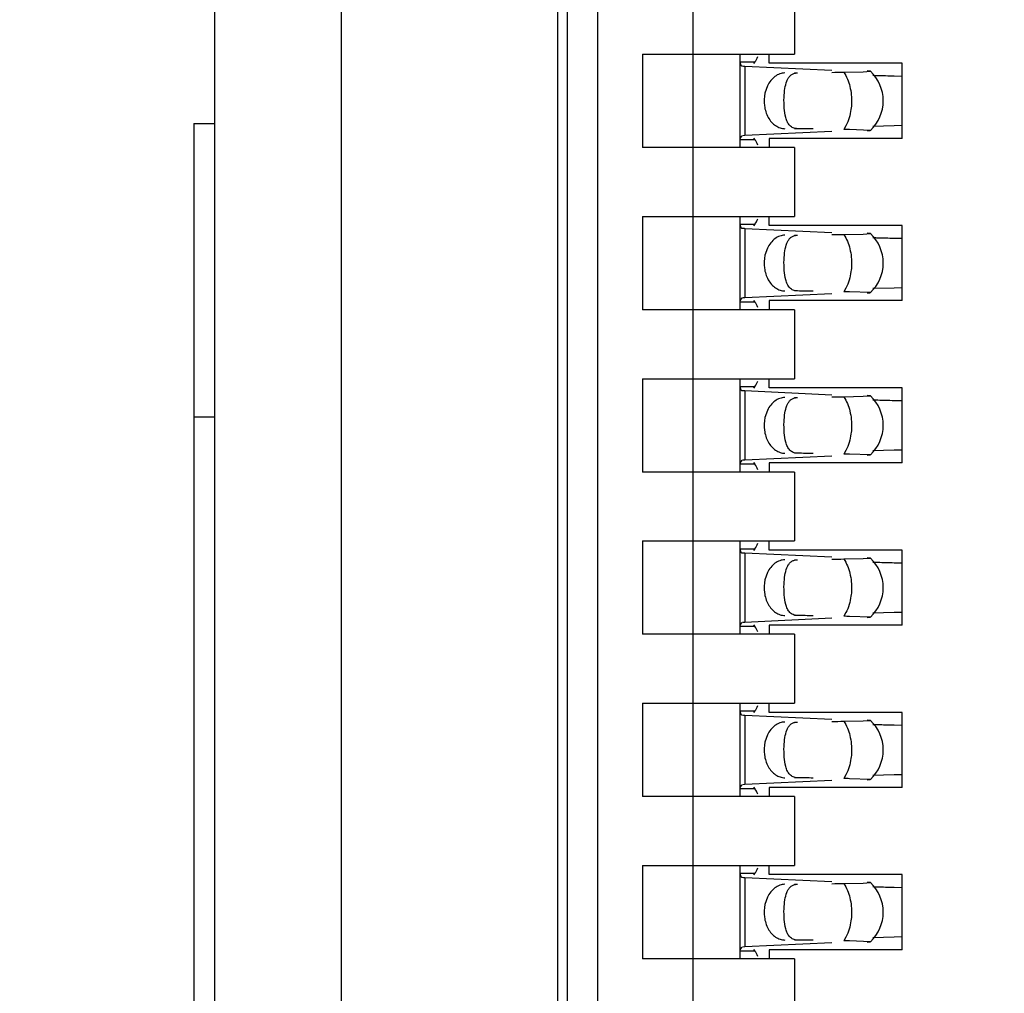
# Model space of a CAD drawing. Header units: inches. Extents: x 0 to 22, y 0 to 17.
# Tile 31 of 61: x 3.849 to 4.04, y 9.511 to 9.7. Entities that reach past the tile are written whole.
import ezdxf

# ---------------------------------------------------------------- set-up
doc = ezdxf.new("R2010")
doc.units = ezdxf.units.IN
doc.header["$LTSCALE"] = 1.21
doc.header["$MEASUREMENT"] = 0
doc.layers.get('0').update_dxf_attribs({"linetype": 'CONTINUOUS'})
doc.layers.add('DIMENSIONS', color=7, linetype='CONTINUOUS')
doc.styles.get("Standard").update_dxf_attribs({"font": 'txt', "width": 0.8})
doc.dimstyles.new('DIMSTYLE_1', dxfattribs={"dimtxt": 0.125, "dimasz": 0.18, "dimexe": 0.18, "dimexo": 0.0625, "dimgap": 0.09, "dimtad": 0, "dimtih": 1, "dimtoh": 1, "dimdec": 3, "dimzin": 4, "dimdsep": 46, "dimtxsty": 'STANDARD', "dimblk": '_FILLED', "dimblk1": '_FILLED', "dimblk2": '_FILLED', "dimcen": 0.09, "dimadec": 0, "dimazin": 0, "dimtp": 0.01, "dimtm": 0.01, "dimtfac": 1, "dimtdec": 3, "dimtofl": 0, "dimtmove": 0, "dimatfit": 3, "dimldrblk": '_FILLED', "dimfxl": 1, "dimtolj": 1, "dimtzin": 4, "dimarcsym": 0})

# ---------------------------------------------------------------- blocks, each defined once
blk = doc.blocks.new('*D14')
at = {"layer": 'DIMENSIONS', "color": 2, "linetype": 'CONTINUOUS'}
blk.add_line((3.9634381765, 7.385423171), (3.445098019, 7.385423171), dxfattribs=at)
at = {"layer": 'DIMENSIONS', "color": 2, "linetype": 'CONTINUOUS', "insert": (3.382598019, 7.447923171), "char_height": 0.125, "width": 1.425, "attachment_point": 3, "line_spacing_factor": 0.9}
blk.add_mtext('-3.706{\\Ftxt.shx;\\W1.000000;\\H0.125000; }[94.13]', dxfattribs=at)
blk = doc.blocks.new('_FILLED')
at = {"color": 0, "linetype": 'BYBLOCK'}
blk.add_solid([(0, 0), (-1, 0.1736111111), (-1, -0.1736111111)], dxfattribs=at)
blk = doc.blocks.new('*D15')
at = {"layer": 'DIMENSIONS', "color": 2, "linetype": 'CONTINUOUS'}
blk.add_line((3.928998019, 6.8692184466), (3.445098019, 6.8692184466), dxfattribs=at)
at = {"layer": 'DIMENSIONS', "color": 2, "linetype": 'CONTINUOUS', "insert": (3.382598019, 6.9317184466), "char_height": 0.125, "width": 1.525, "attachment_point": 3, "line_spacing_factor": 0.9}
blk.add_mtext('-4.222{\\Ftxt.shx;\\W1.000000;\\H0.125000; }[107.24]', dxfattribs=at)
blk = doc.blocks.new('*D16')
at = {"layer": 'DIMENSIONS', "color": 2, "linetype": 'CONTINUOUS'}
blk.add_line((4.337998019, 6.2692184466), (3.445098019, 6.2692184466), dxfattribs=at)
at = {"layer": 'DIMENSIONS', "color": 2, "linetype": 'CONTINUOUS', "insert": (3.382598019, 6.3317184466), "char_height": 0.125, "width": 1.525, "attachment_point": 3, "line_spacing_factor": 0.9}
blk.add_mtext('-4.822{\\Ftxt.shx;\\W1.000000;\\H0.125000; }[122.48]', dxfattribs=at)
blk = doc.blocks.new('*D17')
at = {"layer": 'DIMENSIONS', "color": 2, "linetype": 'CONTINUOUS'}
for p, q in [((3.7807905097, 6.1477749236), (3.6201636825, 5.9958963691)), ((4.326098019, 6.1477749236), (3.7807905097, 6.1477749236)), ((3.6201636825, 5.9958963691), (3.445098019, 5.9958963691))]:
    blk.add_line(p, q, dxfattribs=at)
at = {"layer": 'DIMENSIONS', "color": 2, "linetype": 'CONTINUOUS', "insert": (3.382598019, 6.0583963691), "char_height": 0.125, "width": 1.525, "attachment_point": 3, "line_spacing_factor": 0.9}
blk.add_mtext('-4.943{\\Ftxt.shx;\\W1.000000;\\H0.125000; }[125.56]', dxfattribs=at)

msp = doc.modelspace()

# ---------------------------------------------------------------- linework, layer by layer
at = {"color": 7, "linetype": 'CONTINUOUS'}
for p, q in [((3.886598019, 11.1606528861), (3.886598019, 6.4597840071)), ((3.911198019, 7.0476003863), (3.911198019, 10.3128365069)), ((3.953198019, 7.0805747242), (3.953198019, 10.2801945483)), ((3.9550720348, 7.385423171), (3.9550720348, 10.2200688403)), ((3.9609775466, 7.5035334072), (3.9609775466, 10.040934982)), ((3.9794814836, 7.5678205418), (3.9794814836, 10.0376714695)), ((3.999166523, 9.7070767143), (3.999166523, 9.6936908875)), ((3.9696389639, 9.6936908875), (3.9696389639, 9.6755806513)), ((3.9696389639, 9.6936908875), (3.999166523, 9.6936908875)), ((3.9885366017, 9.6936908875), (3.9885366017, 9.6755806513)), ((3.994205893, 9.691919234), (3.994205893, 9.6936908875)), ((3.9885366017, 9.6921975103), (3.9914818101, 9.6921975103)), ((3.9885375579, 9.6922557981), (3.9885366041, 9.6921871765)), ((3.9885366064, 9.692185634), (3.9887056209, 9.6915508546)), ((3.9887056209, 9.6915508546), (3.9889237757, 9.6914093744)), ((3.9889237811, 9.6914112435), (3.9892816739, 9.6913893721)), ((3.9895034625, 9.6913779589), (4.0063865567, 9.690593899)), ((3.9914818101, 9.6921975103), (3.991191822, 9.6918703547)), ((4.0200326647, 9.691919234), (3.994205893, 9.691919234)), ((4.0200326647, 9.6773523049), (4.0200326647, 9.691919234)), ((3.9993143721, 9.6900076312), (3.9997462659, 9.6900491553)), ((4.0087219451, 9.6902007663), (4.0124699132, 9.6902807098)), ((4.0124699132, 9.6902807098), (4.0138863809, 9.6903728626)), ((4.0138863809, 9.6903728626), (4.0132564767, 9.6904253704)), ((4.0184999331, 9.6894811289), (4.0200164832, 9.6894490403)), ((3.9938902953, 9.6875416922), (3.9934132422, 9.6861490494)), ((3.882598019, 9.6802184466), (3.882598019, 7.6802184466)), ((3.882598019, 9.6802184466), (3.886598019, 9.6802184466)), ((4.018499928, 9.6797902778), (4.0143417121, 9.679680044)), ((4.0200164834, 9.6798223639), (4.018499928, 9.6797902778)), ((3.988578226, 9.677458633), (3.9885366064, 9.6770859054)), ((3.9889237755, 9.6778622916), (3.988578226, 9.677458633)), ((3.9895034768, 9.6778931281), (3.9890883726, 9.6778712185)), ((4.0063865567, 9.6786776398), (3.9895034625, 9.6778935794)), ((3.9911918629, 9.6774011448), (3.9914818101, 9.6770740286)), ((3.994205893, 9.6773523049), (3.994205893, 9.6755806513)), ((4.0200326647, 9.6773523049), (3.994205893, 9.6773523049)), ((4.0138864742, 9.6788987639), (4.009849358, 9.6790520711)), ((4.0132565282, 9.6788462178), (4.0138365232, 9.6788852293)), ((3.999166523, 9.6755806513), (3.9696389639, 9.6755806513)), ((3.9914818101, 9.6770740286), (3.9885366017, 9.6770740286)), ((3.9885366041, 9.6770843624), (3.9885375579, 9.6770157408)), ((3.999166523, 9.6755806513), (3.999166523, 9.6621948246)), ((3.9696389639, 9.6621948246), (3.9696389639, 9.6440845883)), ((3.9696389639, 9.6621948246), (3.999166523, 9.6621948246)), ((3.9885366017, 9.6621948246), (3.9885366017, 9.6440845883)), ((3.994205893, 9.660423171), (3.994205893, 9.6621948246)), ((3.9885366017, 9.6607014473), (3.9914818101, 9.6607014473)), ((3.9885375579, 9.6607597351), (3.9885366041, 9.6606911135)), ((3.9885366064, 9.660689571), (3.9887056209, 9.6600547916)), ((3.9887056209, 9.6600547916), (3.9889237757, 9.6599133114)), ((3.9914818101, 9.6607014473), (3.991191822, 9.6603742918)), ((4.0200326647, 9.660423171), (3.994205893, 9.660423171)), ((4.0200326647, 9.6458562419), (4.0200326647, 9.660423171)), ((3.9889237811, 9.6599151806), (3.9892816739, 9.6598933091)), ((3.9895034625, 9.6598818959), (4.0063865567, 9.659097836)), ((3.9993143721, 9.6585115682), (3.9997462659, 9.6585530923)), ((4.0087219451, 9.6587047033), (4.0124699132, 9.6587846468)), ((4.0124699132, 9.6587846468), (4.0138863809, 9.6588767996)), ((4.0138863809, 9.6588767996), (4.0132564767, 9.6589293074)), ((4.0184999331, 9.6579850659), (4.0200164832, 9.6579529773)), ((3.9938902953, 9.6560456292), (3.9934132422, 9.6546529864)), ((4.0063865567, 9.6471815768), (3.9895034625, 9.6463975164)), ((4.0138864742, 9.6474027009), (4.009849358, 9.6475560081)), ((4.0132565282, 9.6473501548), (4.0138365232, 9.6473891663)), ((4.018499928, 9.6482942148), (4.0143417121, 9.648183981)), ((4.0200164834, 9.648326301), (4.018499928, 9.6482942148)), ((3.9914818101, 9.6455779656), (3.9885366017, 9.6455779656)), ((3.9885366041, 9.6455882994), (3.9885375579, 9.6455196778)), ((3.988578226, 9.6459625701), (3.9885366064, 9.6455898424)), ((3.9889237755, 9.6463662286), (3.988578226, 9.6459625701)), ((3.9895034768, 9.6463970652), (3.9890883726, 9.6463751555)), ((3.9911918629, 9.6459050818), (3.9914818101, 9.6455779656)), ((3.994205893, 9.6458562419), (3.994205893, 9.6440845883)), ((4.0200326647, 9.6458562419), (3.994205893, 9.6458562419)), ((3.999166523, 9.6440845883), (3.9696389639, 9.6440845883)), ((3.999166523, 9.6440845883), (3.999166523, 9.6306987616)), ((3.9696389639, 9.6306987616), (3.9696389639, 9.6125885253)), ((3.9696389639, 9.6306987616), (3.999166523, 9.6306987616)), ((3.9885366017, 9.6306987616), (3.9885366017, 9.6125885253)), ((3.994205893, 9.628927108), (3.994205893, 9.6306987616)), ((3.9885366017, 9.6292053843), (3.9914818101, 9.6292053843)), ((3.9885375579, 9.6292636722), (3.9885366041, 9.6291950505)), ((3.9885366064, 9.629193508), (3.9887056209, 9.6285587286)), ((3.9887056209, 9.6285587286), (3.9889237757, 9.6284172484)), ((3.9889237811, 9.6284191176), (3.9892816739, 9.6283972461)), ((3.9895034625, 9.6283858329), (4.0063865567, 9.627601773)), ((3.9914818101, 9.6292053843), (3.991191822, 9.6288782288)), ((4.0200326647, 9.628927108), (3.994205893, 9.628927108)), ((4.0200326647, 9.6143601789), (4.0200326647, 9.628927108)), ((3.9993143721, 9.6270155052), (3.9997462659, 9.6270570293)), ((4.0087219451, 9.6272086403), (4.0124699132, 9.6272885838)), ((4.0124699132, 9.6272885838), (4.0138863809, 9.6273807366)), ((4.0138863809, 9.6273807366), (4.0132564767, 9.6274332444)), ((4.0184999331, 9.6264890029), (4.0200164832, 9.6264569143)), ((3.9938902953, 9.6245495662), (3.9934132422, 9.6231569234)), ((4.0138864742, 9.6159066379), (4.009849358, 9.6160599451)), ((4.018499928, 9.6167981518), (4.0143417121, 9.616687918)), ((4.0200164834, 9.616830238), (4.018499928, 9.6167981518)), ((3.988578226, 9.6144665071), (3.9885366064, 9.6140937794)), ((3.9889237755, 9.6148701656), (3.988578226, 9.6144665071)), ((3.9895034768, 9.6149010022), (3.9890883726, 9.6148790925)), ((4.0063865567, 9.6156855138), (3.9895034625, 9.6149014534)), ((3.9911918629, 9.6144090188), (3.9914818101, 9.6140819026)), ((3.994205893, 9.6143601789), (3.994205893, 9.6125885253)), ((4.0200326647, 9.6143601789), (3.994205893, 9.6143601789)), ((4.0132565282, 9.6158540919), (4.0138365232, 9.6158931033)), ((3.999166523, 9.6125885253), (3.9696389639, 9.6125885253)), ((3.9914818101, 9.6140819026), (3.9885366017, 9.6140819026)), ((3.9885366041, 9.6140922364), (3.9885375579, 9.6140236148)), ((3.999166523, 9.6125885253), (3.999166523, 9.5992026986)), ((3.9696389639, 9.5992026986), (3.9696389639, 9.5810924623)), ((3.9696389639, 9.5992026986), (3.999166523, 9.5992026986)), ((3.9885366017, 9.5992026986), (3.9885366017, 9.5810924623)), ((3.994205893, 9.597431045), (3.994205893, 9.5992026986)), ((3.9885366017, 9.5977093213), (3.9914818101, 9.5977093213)), ((3.9885375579, 9.5977676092), (3.9885366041, 9.5976989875)), ((3.9885366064, 9.597697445), (3.9887056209, 9.5970626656)), ((3.9887056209, 9.5970626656), (3.9889237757, 9.5969211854)), ((3.9889237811, 9.5969230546), (3.9892816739, 9.5969011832)), ((3.9914818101, 9.5977093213), (3.991191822, 9.5973821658)), ((4.0200326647, 9.597431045), (3.994205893, 9.597431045)), ((4.0200326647, 9.5828641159), (4.0200326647, 9.597431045)), ((3.9895034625, 9.5968897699), (4.0063865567, 9.59610571)), ((3.9993143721, 9.5955194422), (3.9997462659, 9.5955609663)), ((4.0087219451, 9.5957125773), (4.0124699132, 9.5957925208)), ((4.0124699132, 9.5957925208), (4.0138863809, 9.5958846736)), ((4.0138863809, 9.5958846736), (4.0132564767, 9.5959371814)), ((4.0184999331, 9.59499294), (4.0200164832, 9.5949608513)), ((3.9938902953, 9.5930535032), (3.9934132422, 9.5916608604)), ((4.0063865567, 9.5841894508), (3.9895034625, 9.5834053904)), ((4.0138864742, 9.584410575), (4.009849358, 9.5845638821)), ((4.0132565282, 9.5843580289), (4.0138365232, 9.5843970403)), ((4.018499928, 9.5853020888), (4.0143417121, 9.585191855)), ((4.0200164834, 9.585334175), (4.018499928, 9.5853020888)), ((3.9914818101, 9.5825858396), (3.9885366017, 9.5825858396)), ((3.9885366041, 9.5825961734), (3.9885375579, 9.5825275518)), ((3.988578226, 9.5829704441), (3.9885366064, 9.5825977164)), ((3.9889237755, 9.5833741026), (3.988578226, 9.5829704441)), ((3.9895034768, 9.5834049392), (3.9890883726, 9.5833830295)), ((3.9911918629, 9.5829129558), (3.9914818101, 9.5825858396)), ((3.994205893, 9.5828641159), (3.994205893, 9.5810924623)), ((4.0200326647, 9.5828641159), (3.994205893, 9.5828641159)), ((3.999166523, 9.5810924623), (3.9696389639, 9.5810924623)), ((3.999166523, 9.5810924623), (3.999166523, 9.5677066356)), ((3.9696389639, 9.5677066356), (3.9696389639, 9.5495963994)), ((3.9696389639, 9.5677066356), (3.999166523, 9.5677066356)), ((3.9885366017, 9.5677066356), (3.9885366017, 9.5495963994)), ((3.994205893, 9.565934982), (3.994205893, 9.5677066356)), ((3.9885366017, 9.5662132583), (3.9914818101, 9.5662132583)), ((3.9885375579, 9.5662715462), (3.9885366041, 9.5662029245)), ((3.9885366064, 9.566201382), (3.9887056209, 9.5655666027)), ((3.9887056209, 9.5655666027), (3.9889237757, 9.5654251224)), ((3.9889237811, 9.5654269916), (3.9892816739, 9.5654051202)), ((3.9895034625, 9.5653937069), (4.0063865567, 9.564609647)), ((3.9914818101, 9.5662132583), (3.991191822, 9.5658861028)), ((4.0200326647, 9.565934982), (3.994205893, 9.565934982)), ((4.0138863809, 9.5643886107), (4.0132564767, 9.5644411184)), ((4.0200326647, 9.5513680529), (4.0200326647, 9.565934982)), ((3.9993143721, 9.5640233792), (3.9997462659, 9.5640649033)), ((4.0087219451, 9.5642165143), (4.0124699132, 9.5642964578)), ((4.0124699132, 9.5642964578), (4.0138863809, 9.5643886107)), ((4.0184999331, 9.563496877), (4.0200164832, 9.5634647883)), ((3.9938902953, 9.5615574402), (3.9934132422, 9.5601647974)), ((4.0138864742, 9.552914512), (4.009849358, 9.5530678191)), ((4.018499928, 9.5538060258), (4.0143417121, 9.5536957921)), ((4.0200164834, 9.553838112), (4.018499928, 9.5538060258)), ((3.9914818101, 9.5510897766), (3.9885366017, 9.5510897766)), ((3.9885366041, 9.5511001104), (3.9885375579, 9.5510314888)), ((3.988578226, 9.5514743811), (3.9885366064, 9.5511016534)), ((3.9889237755, 9.5518780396), (3.988578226, 9.5514743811)), ((3.9895034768, 9.5519088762), (3.9890883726, 9.5518869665)), ((4.0063865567, 9.5526933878), (3.9895034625, 9.5519093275)), ((3.9911918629, 9.5514168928), (3.9914818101, 9.5510897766)), ((3.994205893, 9.5513680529), (3.994205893, 9.5495963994)), ((4.0200326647, 9.5513680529), (3.994205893, 9.5513680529)), ((4.0132565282, 9.5528619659), (4.0138365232, 9.5529009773)), ((3.999166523, 9.5495963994), (3.9696389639, 9.5495963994)), ((3.999166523, 9.5495963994), (3.999166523, 9.5362105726)), ((3.9696389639, 9.5362105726), (3.9696389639, 9.5181003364)), ((3.9696389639, 9.5362105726), (3.999166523, 9.5362105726)), ((3.9885366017, 9.5362105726), (3.9885366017, 9.5181003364)), ((3.994205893, 9.534438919), (3.994205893, 9.5362105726)), ((3.9885366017, 9.5347171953), (3.9914818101, 9.5347171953)), ((3.9885375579, 9.5347754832), (3.9885366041, 9.5347068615)), ((3.9885366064, 9.534705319), (3.9887056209, 9.5340705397)), ((3.9887056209, 9.5340705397), (3.9889237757, 9.5339290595)), ((3.9889237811, 9.5339309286), (3.9892816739, 9.5339090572)), ((3.9895034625, 9.5338976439), (4.0063865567, 9.533113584)), ((3.9914818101, 9.5347171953), (3.991191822, 9.5343900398)), ((4.0200326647, 9.534438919), (3.994205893, 9.534438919)), ((4.0200326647, 9.5198719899), (4.0200326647, 9.534438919)), ((3.9993143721, 9.5325273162), (3.9997462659, 9.5325688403)), ((4.0087219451, 9.5327204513), (4.0124699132, 9.5328003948)), ((4.0124699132, 9.5328003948), (4.0138863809, 9.5328925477)), ((4.0138863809, 9.5328925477), (4.0132564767, 9.5329450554)), ((4.0184999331, 9.532000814), (4.0200164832, 9.5319687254)), ((3.9938902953, 9.5300613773), (3.9934132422, 9.5286687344)), ((4.0063865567, 9.5211973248), (3.9895034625, 9.5204132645)), ((4.0138864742, 9.521418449), (4.009849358, 9.5215717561)), ((4.0132565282, 9.5213659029), (4.0138365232, 9.5214049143)), ((4.018499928, 9.5223099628), (4.0143417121, 9.5221997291)), ((4.0200164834, 9.522342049), (4.018499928, 9.5223099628)), ((3.9914818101, 9.5195937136), (3.9885366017, 9.5195937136)), ((3.9885366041, 9.5196040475), (3.9885375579, 9.5195354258)), ((3.988578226, 9.5199783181), (3.9885366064, 9.5196055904)), ((3.9889237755, 9.5203819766), (3.988578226, 9.5199783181)), ((3.9895034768, 9.5204128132), (3.9890883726, 9.5203909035)), ((3.9911918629, 9.5199208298), (3.9914818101, 9.5195937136)), ((3.994205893, 9.5198719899), (3.994205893, 9.5181003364)), ((4.0200326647, 9.5198719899), (3.994205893, 9.5198719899)), ((3.999166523, 9.5181003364), (3.9696389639, 9.5181003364)), ((3.999166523, 9.5181003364), (3.999166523, 9.5047145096))]:
    msp.add_line(p, q, dxfattribs=at)
at = {"color": 9, "linetype": 'CONTINUOUS'}
for p, q in [((3.9895034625, 9.6913779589), (3.9895034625, 9.6778935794)), ((3.999166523, 9.6900491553), (3.9997462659, 9.6900491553)), ((3.9997462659, 9.6792223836), (3.999166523, 9.6792223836)), ((4.0091334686, 9.6797823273), (4.0087219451, 9.6790707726)), ((3.9895034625, 9.6598818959), (3.9895034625, 9.6463975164)), ((3.999166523, 9.6585530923), (3.9997462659, 9.6585530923)), ((3.9997462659, 9.6477263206), (3.999166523, 9.6477263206)), ((4.0091334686, 9.6482862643), (4.0087219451, 9.6475747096)), ((3.9895034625, 9.6283858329), (3.9895034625, 9.6149014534)), ((3.999166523, 9.6270570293), (3.9997462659, 9.6270570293)), ((3.886598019, 9.6232184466), (3.882598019, 9.6232184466)), ((3.9997462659, 9.6162302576), (3.999166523, 9.6162302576)), ((4.0091334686, 9.6167902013), (4.0087219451, 9.6160786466)), ((3.9895034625, 9.5968897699), (3.9895034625, 9.5834053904)), ((3.999166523, 9.5955609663), (3.9997462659, 9.5955609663)), ((3.9997462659, 9.5847341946), (3.999166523, 9.5847341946)), ((4.0091334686, 9.5852941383), (4.0087219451, 9.5845825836)), ((3.9895034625, 9.5653937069), (3.9895034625, 9.5519093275)), ((3.999166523, 9.5640649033), (3.9997462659, 9.5640649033)), ((3.9997462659, 9.5532381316), (3.999166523, 9.5532381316)), ((4.0091334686, 9.5537980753), (4.0087219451, 9.5530865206)), ((3.9895034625, 9.5338976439), (3.9895034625, 9.5204132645)), ((3.999166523, 9.5325688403), (3.9997462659, 9.5325688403)), ((3.9997462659, 9.5217420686), (3.999166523, 9.5217420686)), ((4.0091334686, 9.5223020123), (4.0087219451, 9.5215904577))]:
    msp.add_line(p, q, dxfattribs=at)
at = {"color": 7, "linetype": 'CONTINUOUS'}
for centre, radius, start, end in [((3.9910816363, 9.725561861), 0.0342198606, 266.9848544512, 267.3566322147), ((4.008493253, 9.6846357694), 0.0078740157, 313.2313990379, 46.7695386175), ((4.0229598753, 9.9507743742), 0.2613250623, 268.110127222, 268.3298669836), ((4.0252635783, 10.0311173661), 0.3417010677, 268.3363875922, 268.5821634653), ((4.0310384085, 10.2584193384), 0.5690763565, 268.5671778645, 268.737498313), ((4.0021397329, 9.2482736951), 0.4308473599, 88.9746889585, 89.1246374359), ((3.9910816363, 9.6940657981), 0.0342198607, 266.9848544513, 267.3566322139), ((4.008493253, 9.6531397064), 0.0078740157, 313.2313990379, 46.7695386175), ((4.0229598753, 9.9192783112), 0.2613250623, 268.110127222, 268.3298669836), ((4.0252635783, 9.9996213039), 0.3417010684, 268.3363875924, 268.582163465), ((4.0310384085, 10.2269232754), 0.5690763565, 268.5671778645, 268.737498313), ((4.0021397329, 9.2167776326), 0.4308473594, 88.9746889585, 89.1246374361), ((3.9910816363, 9.6625697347), 0.0342198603, 266.9848544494, 267.3566322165), ((4.008493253, 9.6216436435), 0.0078740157, 313.2313990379, 46.7695386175), ((4.0229598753, 9.8877822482), 0.2613250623, 268.110127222, 268.3298669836), ((4.0252635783, 9.9681252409), 0.3417010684, 268.3363875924, 268.582163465), ((4.0310384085, 10.1954272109), 0.569076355, 268.5671778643, 268.7374983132), ((4.0021397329, 9.1852815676), 0.4308473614, 88.9746889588, 89.1246374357), ((3.9910816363, 9.6310736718), 0.0342198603, 266.9848544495, 267.3566322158), ((4.008493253, 9.5901475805), 0.0078740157, 313.2313990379, 46.7695386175), ((4.0229598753, 9.8562861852), 0.2613250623, 268.110127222, 268.3298669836), ((4.0252635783, 9.936629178), 0.3417010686, 268.3363875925, 268.5821634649), ((4.0310384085, 10.1639311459), 0.569076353, 268.5671778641, 268.7374983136), ((4.0021397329, 9.1537855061), 0.4308473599, 88.9746889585, 89.1246374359), ((3.9910816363, 9.5995776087), 0.0342198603, 266.9848544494, 267.3566322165), ((4.008493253, 9.5586515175), 0.0078740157, 313.2313990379, 46.7695386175), ((4.0229598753, 9.8247901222), 0.2613250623, 268.110127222, 268.3298669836), ((4.0252635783, 9.9051331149), 0.3417010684, 268.3363875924, 268.582163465), ((4.0310384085, 10.1324350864), 0.5690763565, 268.5671778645, 268.737498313), ((4.0021397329, 9.1222894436), 0.4308473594, 88.9746889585, 89.1246374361), ((3.9910816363, 9.568081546), 0.0342198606, 266.9848544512, 267.3566322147), ((4.008493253, 9.5271554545), 0.0078740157, 313.2313990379, 46.7695386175), ((4.0229598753, 9.7932940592), 0.2613250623, 268.110127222, 268.3298669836), ((4.0252635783, 9.8736370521), 0.3417010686, 268.3363875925, 268.5821634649), ((4.0310384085, 10.1009390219), 0.5690763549, 268.5671778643, 268.7374983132), ((4.002139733, 9.0907933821), 0.4308473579, 88.9746889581, 89.1246374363)]:
    msp.add_arc(centre, radius, start, end, dxfattribs=at)
for centre, major_axis, ratio, start_param, end_param in [((3.9903439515, 9.7032187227), (-0, 0.0118110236), 0.2679491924, -2.7738167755, -2.5765937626), ((3.6720865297, 9.6846357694), (0.4711895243, 0.0078735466), 0.0001824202, -0.7820906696, -0.7749796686), ((3.6720865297, 9.6846357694), (0.4711895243, -0.0078735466), 0.0001824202, 0.7929389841, 0.8018391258), ((3.9903439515, 9.6660528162), (0, 0.0118110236), 0.2679491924, -0.5650009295, -0.3677758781), ((3.9903439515, 9.6717226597), (0, 0.0118110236), 0.2679491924, -2.7738167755, -2.5765937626), ((3.6720865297, 9.6531397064), (0.4711895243, 0.0078735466), 0.0001824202, -0.7820906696, -0.7749796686), ((3.6720865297, 9.6531397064), (0.4711895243, -0.0078735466), 0.0001824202, 0.7929389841, 0.8018391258), ((3.9903439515, 9.6345567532), (0, 0.0118110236), 0.2679491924, -0.5650009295, -0.3677758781), ((3.9903439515, 9.6402265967), (-0, 0.0118110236), 0.2679491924, -2.7738167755, -2.5765937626), ((3.6720865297, 9.6216436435), (0.4711895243, 0.0078735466), 0.0001824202, -0.7820906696, -0.7749796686), ((3.6720865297, 9.6216436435), (0.4711895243, -0.0078735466), 0.0001824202, 0.7929389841, 0.8018391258), ((3.9903439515, 9.6030606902), (0, 0.0118110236), 0.2679491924, -0.5650009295, -0.3677758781), ((3.9903439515, 9.6087305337), (0, 0.0118110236), 0.2679491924, -2.7738167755, -2.5765937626), ((3.6720865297, 9.5901475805), (0.4711895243, 0.0078735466), 0.0001824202, -0.7820906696, -0.7749796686), ((3.6720865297, 9.5901475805), (0.4711895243, -0.0078735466), 0.0001824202, 0.7929389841, 0.8018391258), ((3.9903439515, 9.5715646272), (0, 0.0118110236), 0.2679491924, -0.5650009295, -0.3677758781), ((3.9903439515, 9.5772344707), (0, 0.0118110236), 0.2679491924, -2.7738167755, -2.5765937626), ((3.6720865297, 9.5586515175), (0.4711895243, 0.0078735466), 0.0001824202, -0.7820906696, -0.7749796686), ((3.6720865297, 9.5586515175), (0.4711895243, -0.0078735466), 0.0001824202, 0.7929389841, 0.8018391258), ((3.9903439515, 9.5400685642), (0, 0.0118110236), 0.2679491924, -0.5650009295, -0.3677758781), ((3.9903439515, 9.5457384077), (0, 0.0118110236), 0.2679491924, -2.7738167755, -2.5765937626), ((3.6720865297, 9.5271554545), (0.4711895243, 0.0078735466), 0.0001824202, -0.7820906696, -0.7749796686), ((3.6720865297, 9.5271554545), (0.4711895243, -0.0078735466), 0.0001824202, 0.7929389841, 0.8018391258), ((3.9903439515, 9.5085725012), (-0, 0.0118110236), 0.2679491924, -0.5650009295, -0.3677758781)]:
    msp.add_ellipse(centre, major_axis=major_axis, ratio=ratio, start_param=start_param, end_param=end_param, dxfattribs=at)
for points, knots in [([(3.9972962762, 9.6900491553), (3.9969562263, 9.6900434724), (3.9962584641, 9.689914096), (3.9953024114, 9.6893913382), (3.9944816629, 9.6885823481), (3.9940663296, 9.687907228), (3.9938902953, 9.6875416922)], [0, 0, 0, 0, 0.229791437, 0.4696702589, 0.7258733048, 1, 1, 1, 1]), ([(3.9971210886, 9.6852946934), (3.9971433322, 9.6858808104), (3.9972376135, 9.6869562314), (3.9975291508, 9.6882212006), (3.9979133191, 9.6890306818), (3.9982720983, 9.6895022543), (3.9987438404, 9.68985052), (3.9991179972, 9.6899715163), (3.9993143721, 9.6900076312)], [0, 0, 0, 0, 0.3145836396, 0.5783093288, 0.6903244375, 0.7929302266, 0.8929102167, 1, 1, 1, 1]), ([(3.9934132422, 9.6861490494), (3.9932361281, 9.6853453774), (3.993170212, 9.6836921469), (3.9937778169, 9.6817465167), (3.99465103, 9.6804961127), (3.9954388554, 9.6797908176), (3.996335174, 9.6793391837), (3.9969806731, 9.6792276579), (3.9972962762, 9.6792223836)], [0, 0, 0, 0, 0.2761150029, 0.5429829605, 0.6674054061, 0.7841211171, 0.8940953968, 1, 1, 1, 1]), ([(3.9974682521, 9.6813943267), (3.9973080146, 9.6819862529), (3.9971216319, 9.6832895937), (3.9970947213, 9.6845999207), (3.9971210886, 9.6852946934)], [0, 0, 0, 0, 0.468650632, 1, 1, 1, 1]), ([(3.9997462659, 9.6792223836), (3.9994531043, 9.6792273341), (3.9990199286, 9.679299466), (3.9985316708, 9.6795691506), (3.9981279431, 9.6799220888), (3.9977391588, 9.6805358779), (3.9975500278, 9.6810922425), (3.9974682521, 9.6813943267)], [0, 0, 0, 0, 0.2575080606, 0.3729976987, 0.4863784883, 0.7251431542, 1, 1, 1, 1]), ([(3.9972962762, 9.6585530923), (3.9969562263, 9.6585474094), (3.9962584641, 9.658418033), (3.9953024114, 9.6578952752), (3.9944816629, 9.6570862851), (3.9940663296, 9.656411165), (3.9938902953, 9.6560456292)], [0, 0, 0, 0, 0.229791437, 0.4696702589, 0.7258733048, 1, 1, 1, 1]), ([(3.9971210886, 9.6537986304), (3.9971433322, 9.6543847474), (3.9972376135, 9.6554601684), (3.9975291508, 9.6567251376), (3.9979133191, 9.6575346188), (3.9982720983, 9.6580061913), (3.9987438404, 9.658354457), (3.9991179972, 9.6584754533), (3.9993143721, 9.6585115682)], [0, 0, 0, 0, 0.3145836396, 0.5783093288, 0.6903244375, 0.7929302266, 0.8929102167, 1, 1, 1, 1]), ([(3.9934132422, 9.6546529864), (3.9932361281, 9.6538493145), (3.993170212, 9.6521960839), (3.9937778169, 9.6502504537), (3.99465103, 9.6490000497), (3.9954388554, 9.6482947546), (3.996335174, 9.6478431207), (3.9969806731, 9.647731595), (3.9972962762, 9.6477263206)], [0, 0, 0, 0, 0.2761150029, 0.5429829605, 0.6674054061, 0.7841211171, 0.8940953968, 1, 1, 1, 1]), ([(3.9974682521, 9.6498982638), (3.9973080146, 9.6504901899), (3.9971216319, 9.6517935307), (3.9970947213, 9.6531038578), (3.9971210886, 9.6537986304)], [0, 0, 0, 0, 0.468650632, 1, 1, 1, 1]), ([(3.9997462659, 9.6477263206), (3.9994531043, 9.6477312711), (3.9990199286, 9.647803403), (3.9985316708, 9.6480730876), (3.9981279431, 9.6484260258), (3.9977391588, 9.6490398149), (3.9975500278, 9.6495961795), (3.9974682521, 9.6498982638)], [0, 0, 0, 0, 0.2575080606, 0.3729976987, 0.4863784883, 0.7251431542, 1, 1, 1, 1]), ([(3.9972962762, 9.6270570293), (3.9969562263, 9.6270513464), (3.9962584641, 9.62692197), (3.9953024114, 9.6263992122), (3.9944816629, 9.6255902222), (3.9940663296, 9.624915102), (3.9938902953, 9.6245495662)], [0, 0, 0, 0, 0.229791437, 0.4696702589, 0.7258733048, 1, 1, 1, 1]), ([(3.9971210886, 9.6223025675), (3.9971433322, 9.6228886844), (3.9972376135, 9.6239641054), (3.9975291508, 9.6252290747), (3.9979133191, 9.6260385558), (3.9982720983, 9.6265101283), (3.9987438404, 9.626858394), (3.9991179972, 9.6269793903), (3.9993143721, 9.6270155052)], [0, 0, 0, 0, 0.3145836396, 0.5783093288, 0.6903244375, 0.7929302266, 0.8929102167, 1, 1, 1, 1]), ([(3.9934132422, 9.6231569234), (3.9932361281, 9.6223532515), (3.993170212, 9.620700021), (3.9937778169, 9.6187543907), (3.99465103, 9.6175039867), (3.9954388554, 9.6167986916), (3.996335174, 9.6163470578), (3.9969806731, 9.616235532), (3.9972962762, 9.6162302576)], [0, 0, 0, 0, 0.2761150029, 0.5429829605, 0.6674054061, 0.7841211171, 0.8940953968, 1, 1, 1, 1]), ([(3.9974682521, 9.6184022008), (3.9973080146, 9.6189941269), (3.9971216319, 9.6202974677), (3.9970947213, 9.6216077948), (3.9971210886, 9.6223025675)], [0, 0, 0, 0, 0.468650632, 1, 1, 1, 1]), ([(3.9997462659, 9.6162302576), (3.9994531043, 9.6162352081), (3.9990199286, 9.61630734), (3.9985316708, 9.6165770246), (3.9981279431, 9.6169299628), (3.9977391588, 9.6175437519), (3.9975500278, 9.6181001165), (3.9974682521, 9.6184022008)], [0, 0, 0, 0, 0.2575080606, 0.3729976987, 0.4863784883, 0.7251431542, 1, 1, 1, 1]), ([(3.9972962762, 9.5955609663), (3.9969562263, 9.5955552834), (3.9962584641, 9.595425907), (3.9953024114, 9.5949031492), (3.9944816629, 9.5940941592), (3.9940663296, 9.593419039), (3.9938902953, 9.5930535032)], [0, 0, 0, 0, 0.229791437, 0.4696702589, 0.7258733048, 1, 1, 1, 1]), ([(3.9971210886, 9.5908065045), (3.9971433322, 9.5913926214), (3.9972376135, 9.5924680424), (3.9975291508, 9.5937330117), (3.9979133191, 9.5945424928), (3.9982720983, 9.5950140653), (3.9987438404, 9.595362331), (3.9991179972, 9.5954833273), (3.9993143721, 9.5955194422)], [0, 0, 0, 0, 0.3145836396, 0.5783093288, 0.6903244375, 0.7929302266, 0.8929102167, 1, 1, 1, 1]), ([(3.9934132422, 9.5916608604), (3.9932361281, 9.5908571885), (3.993170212, 9.589203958), (3.9937778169, 9.5872583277), (3.99465103, 9.5860079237), (3.9954388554, 9.5853026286), (3.996335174, 9.5848509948), (3.9969806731, 9.584739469), (3.9972962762, 9.5847341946)], [0, 0, 0, 0, 0.2761150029, 0.5429829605, 0.6674054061, 0.7841211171, 0.8940953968, 1, 1, 1, 1]), ([(3.9974682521, 9.5869061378), (3.9973080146, 9.5874980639), (3.9971216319, 9.5888014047), (3.9970947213, 9.5901117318), (3.9971210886, 9.5908065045)], [0, 0, 0, 0, 0.468650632, 1, 1, 1, 1]), ([(3.9997462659, 9.5847341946), (3.9994531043, 9.5847391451), (3.9990199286, 9.584811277), (3.9985316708, 9.5850809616), (3.9981279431, 9.5854338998), (3.9977391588, 9.5860476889), (3.9975500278, 9.5866040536), (3.9974682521, 9.5869061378)], [0, 0, 0, 0, 0.2575080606, 0.3729976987, 0.4863784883, 0.7251431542, 1, 1, 1, 1]), ([(3.9972962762, 9.5640649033), (3.9969562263, 9.5640592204), (3.9962584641, 9.563929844), (3.9953024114, 9.5634070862), (3.9944816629, 9.5625980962), (3.9940663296, 9.561922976), (3.9938902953, 9.5615574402)], [0, 0, 0, 0, 0.229791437, 0.4696702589, 0.7258733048, 1, 1, 1, 1]), ([(3.9971210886, 9.5593104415), (3.9971433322, 9.5598965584), (3.9972376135, 9.5609719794), (3.9975291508, 9.5622369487), (3.9979133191, 9.5630464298), (3.9982720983, 9.5635180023), (3.9987438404, 9.563866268), (3.9991179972, 9.5639872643), (3.9993143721, 9.5640233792)], [0, 0, 0, 0, 0.3145836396, 0.5783093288, 0.6903244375, 0.7929302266, 0.8929102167, 1, 1, 1, 1]), ([(3.9934132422, 9.5601647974), (3.9932361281, 9.5593611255), (3.993170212, 9.557707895), (3.9937778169, 9.5557622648), (3.99465103, 9.5545118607), (3.9954388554, 9.5538065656), (3.996335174, 9.5533549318), (3.9969806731, 9.553243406), (3.9972962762, 9.5532381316)], [0, 0, 0, 0, 0.2761150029, 0.5429829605, 0.6674054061, 0.7841211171, 0.8940953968, 1, 1, 1, 1]), ([(3.9974682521, 9.5554100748), (3.9973080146, 9.5560020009), (3.9971216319, 9.5573053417), (3.9970947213, 9.5586156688), (3.9971210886, 9.5593104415)], [0, 0, 0, 0, 0.468650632, 1, 1, 1, 1]), ([(3.9997462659, 9.5532381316), (3.9994531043, 9.5532430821), (3.9990199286, 9.553315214), (3.9985316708, 9.5535848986), (3.9981279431, 9.5539378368), (3.9977391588, 9.5545516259), (3.9975500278, 9.5551079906), (3.9974682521, 9.5554100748)], [0, 0, 0, 0, 0.2575080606, 0.3729976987, 0.4863784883, 0.7251431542, 1, 1, 1, 1]), ([(3.9972962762, 9.5325688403), (3.9969562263, 9.5325631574), (3.9962584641, 9.532433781), (3.9953024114, 9.5319110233), (3.9944816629, 9.5311020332), (3.9940663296, 9.530426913), (3.9938902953, 9.5300613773)], [0, 0, 0, 0, 0.229791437, 0.4696702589, 0.7258733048, 1, 1, 1, 1]), ([(3.9971210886, 9.5278143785), (3.9971433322, 9.5284004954), (3.9972376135, 9.5294759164), (3.9975291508, 9.5307408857), (3.9979133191, 9.5315503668), (3.9982720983, 9.5320219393), (3.9987438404, 9.5323702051), (3.9991179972, 9.5324912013), (3.9993143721, 9.5325273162)], [0, 0, 0, 0, 0.3145836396, 0.5783093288, 0.6903244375, 0.7929302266, 0.8929102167, 1, 1, 1, 1]), ([(3.9934132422, 9.5286687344), (3.9932361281, 9.5278650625), (3.993170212, 9.526211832), (3.9937778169, 9.5242662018), (3.99465103, 9.5230157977), (3.9954388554, 9.5223105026), (3.996335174, 9.5218588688), (3.9969806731, 9.521747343), (3.9972962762, 9.5217420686)], [0, 0, 0, 0, 0.2761150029, 0.5429829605, 0.6674054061, 0.7841211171, 0.8940953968, 1, 1, 1, 1]), ([(3.9974682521, 9.5239140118), (3.9973080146, 9.5245059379), (3.9971216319, 9.5258092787), (3.9970947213, 9.5271196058), (3.9971210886, 9.5278143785)], [0, 0, 0, 0, 0.468650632, 1, 1, 1, 1]), ([(3.9997462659, 9.5217420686), (3.9994531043, 9.5217470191), (3.9990199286, 9.521819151), (3.9985316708, 9.5220888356), (3.9981279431, 9.5224417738), (3.9977391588, 9.5230555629), (3.9975500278, 9.5236119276), (3.9974682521, 9.5239140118)], [0, 0, 0, 0, 0.2575080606, 0.3729976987, 0.4863784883, 0.7251431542, 1, 1, 1, 1])]:
    msp.add_open_spline(points, degree=3, knots=knots, dxfattribs=at)
at = {"color": 9, "linetype": 'CONTINUOUS'}
for points, knots in [([(4.0087219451, 9.6902007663), (4.0092706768, 9.6893601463), (4.010063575, 9.6873694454), (4.0102608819, 9.6852536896), (4.0102177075, 9.6841606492)], [0, 0, 0, 0, 0.4785423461, 1, 1, 1, 1]), ([(4.0102177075, 9.6841606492), (4.0102021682, 9.6837672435), (4.0100687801, 9.6822638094), (4.0096417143, 9.6807759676), (4.0091334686, 9.6797823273)], [0, 0, 0, 0, 0.260772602, 1, 1, 1, 1]), ([(4.0087219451, 9.6587047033), (4.0092706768, 9.6578640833), (4.010063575, 9.6558733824), (4.0102608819, 9.6537576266), (4.0102177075, 9.6526645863)], [0, 0, 0, 0, 0.4785423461, 1, 1, 1, 1]), ([(4.0102177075, 9.6526645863), (4.0102021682, 9.6522711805), (4.0100687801, 9.6507677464), (4.0096417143, 9.6492799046), (4.0091334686, 9.6482862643)], [0, 0, 0, 0, 0.260772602, 1, 1, 1, 1]), ([(4.0087219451, 9.6272086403), (4.0092706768, 9.6263680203), (4.010063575, 9.6243773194), (4.0102608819, 9.6222615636), (4.0102177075, 9.6211685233)], [0, 0, 0, 0, 0.4785423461, 1, 1, 1, 1]), ([(4.0102177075, 9.6211685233), (4.0102021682, 9.6207751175), (4.0100687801, 9.6192716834), (4.0096417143, 9.6177838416), (4.0091334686, 9.6167902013)], [0, 0, 0, 0, 0.260772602, 1, 1, 1, 1]), ([(4.0087219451, 9.5957125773), (4.0092706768, 9.5948719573), (4.010063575, 9.5928812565), (4.0102608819, 9.5907655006), (4.0102177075, 9.5896724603)], [0, 0, 0, 0, 0.4785423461, 1, 1, 1, 1]), ([(4.0102177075, 9.5896724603), (4.0102021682, 9.5892790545), (4.0100687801, 9.5877756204), (4.0096417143, 9.5862877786), (4.0091334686, 9.5852941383)], [0, 0, 0, 0, 0.260772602, 1, 1, 1, 1]), ([(4.0087219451, 9.5642165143), (4.0092706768, 9.5633758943), (4.010063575, 9.5613851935), (4.0102608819, 9.5592694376), (4.0102177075, 9.5581763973)], [0, 0, 0, 0, 0.4785423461, 1, 1, 1, 1]), ([(4.0102177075, 9.5581763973), (4.0102021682, 9.5577829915), (4.0100687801, 9.5562795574), (4.0096417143, 9.5547917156), (4.0091334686, 9.5537980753)], [0, 0, 0, 0, 0.260772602, 1, 1, 1, 1]), ([(4.0087219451, 9.5327204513), (4.0092706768, 9.5318798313), (4.010063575, 9.5298891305), (4.0102608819, 9.5277733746), (4.0102177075, 9.5266803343)], [0, 0, 0, 0, 0.4785423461, 1, 1, 1, 1]), ([(4.0102177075, 9.5266803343), (4.0102021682, 9.5262869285), (4.0100687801, 9.5247834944), (4.0096417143, 9.5232956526), (4.0091334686, 9.5223020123)], [0, 0, 0, 0, 0.260772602, 1, 1, 1, 1])]:
    msp.add_open_spline(points, degree=3, knots=knots, dxfattribs=at)

# ---------------------------------------------------------------- dimensions: what is measured, and where the dimension line sits
at = {"layer": 'DIMENSIONS', "color": 2, "linetype": 'CONTINUOUS'}
for feature_location, offset, origin, picture, middle in [((3.928998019, 6.8692184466), (-0.4838999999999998, 0), (3.991498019, 11.0912184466), '*D15', (2.370098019, 6.8692184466)), ((4.337998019, 6.2692184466), (-0.8928999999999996, 0), (4.400498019, 11.0912184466), '*D16', (2.370098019, 6.2692184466)), ((4.326098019, 6.1477749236), (-0.8809999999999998, -0.15187855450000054), (4.388598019, 11.0912184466), '*D17', (2.370098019, 5.9958963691)), ((3.9634381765, 7.385423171), (-0.5183401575, 0), (4.0259381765, 11.0912184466), '*D14', (2.420098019, 7.385423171))]:
    dim = msp.add_ordinate_dim(feature_location=feature_location, offset=offset, dtype=0, origin=origin, text='-<>', dimstyle='DIMSTYLE_1', dxfattribs=at)
    dim.commit()
    dim.dimension.update_dxf_attribs({"geometry": picture, "text_midpoint": middle})

doc.saveas('drawing.dxf')
